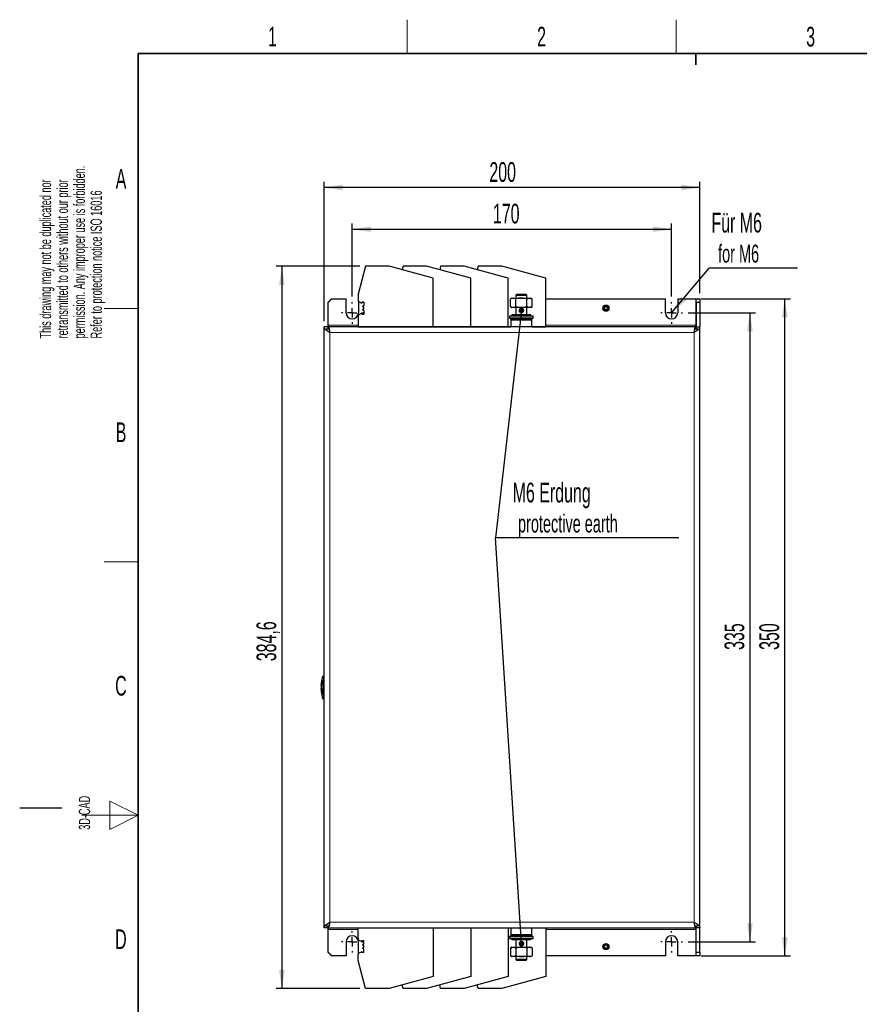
# Model space of a CAD drawing. Header units: millimetres. Extents: x 5 to 418, y 2 to 292.
# Tile 2 of 11: x 5 to 154, y 114 to 288. Entities that reach past the tile are written whole.
import ezdxf

# ---------------------------------------------------------------- set-up
doc = ezdxf.new("R2010")
doc.units = ezdxf.units.MM
doc.layers.add('SLD-0', color=7, linetype='Continuous')
doc.styles.add('SLDTEXTSTYLE0', font='TXT', dxfattribs={"width": 0.605})
doc.dimstyles.new('SLDDIMSTYLE0', dxfattribs={"dimtxt": 3.5, "dimasz": 3.302, "dimexe": 0, "dimexo": 0.0625, "dimgap": 0.875, "dimtad": 1, "dimlfac": 3, "dimrnd": 1e-09, "dimzin": 12, "dimdsep": 46, "dimtxsty": 'SLDTEXTSTYLE0', "dimsah": 1, "dimcen": 0.09, "dimadec": 0, "dimazin": 3, "dimtfac": 1, "dimtofl": 0, "dimtmove": 0, "dimatfit": 3, "dimfxl": 1, "dimfrac": 2, "dimtolj": 1, "dimtzin": 12, "dimarcsym": 0})
doc.dimstyles.new('SLDDIMSTYLE1', dxfattribs={"dimtxt": 3.5, "dimasz": 3.302, "dimexe": 0, "dimexo": 0.0625, "dimgap": 0.875, "dimtad": 1, "dimdec": 1, "dimlfac": 3, "dimrnd": 1e-09, "dimzin": 12, "dimdsep": 46, "dimtxsty": 'SLDTEXTSTYLE0', "dimsah": 1, "dimcen": 0.09, "dimadec": 0, "dimazin": 3, "dimtfac": 1, "dimtdec": 1, "dimtofl": 0, "dimtmove": 0, "dimatfit": 3, "dimfxl": 1, "dimfrac": 2, "dimtolj": 1, "dimtzin": 12, "dimarcsym": 0})
doc.dimstyles.new('SLDDIMSTYLE2', dxfattribs={"dimtxt": 0.18, "dimasz": 1.016, "dimexe": 0, "dimexo": 0.0625, "dimgap": 0, "dimtad": 0, "dimtih": 1, "dimtoh": 1, "dimdec": 0, "dimrnd": 1e-09, "dimzin": 0, "dimdsep": 46, "dimtxsty": 'Standard', "dimblk1": 'DOT', "dimblk2": 'DOT', "dimsah": 1, "dimcen": 0.09, "dimadec": 0, "dimazin": 0, "dimtfac": 1.016, "dimtdec": 0, "dimtofl": 0, "dimtmove": 0, "dimatfit": 3, "dimldrblk": 'DOT', "dimfxl": 1, "dimfrac": 2, "dimtolj": 1, "dimtzin": 0, "dimarcsym": 0})
doc.dimstyles.new('SLDDIMSTYLE3', dxfattribs={"dimtxt": 0.18, "dimasz": 3.302, "dimexe": 0, "dimexo": 0.0625, "dimgap": 0, "dimtad": 0, "dimtih": 1, "dimtoh": 1, "dimdec": 0, "dimrnd": 1e-09, "dimzin": 0, "dimdsep": 46, "dimtxsty": 'Standard', "dimsah": 1, "dimcen": 0.09, "dimadec": 0, "dimazin": 0, "dimtfac": 3.302, "dimtdec": 0, "dimtofl": 0, "dimtmove": 0, "dimatfit": 3, "dimfxl": 1, "dimfrac": 2, "dimtolj": 1, "dimtzin": 0, "dimarcsym": 0})

# ---------------------------------------------------------------- blocks, each defined once
blk = doc.blocks.new('_D')
at = {"layer": 'SLD-0', "color": 7}
for p, q in [((64.02, 239.37), (64.02, 252.31)), ((120.68, 239.37), (120.68, 252.31)), ((64.02, 251.31), (120.68, 251.31))]:
    blk.add_line(p, q, dxfattribs=at)
for points in [[(64.02, 251.31), (67.32, 250.8), (67.32, 251.81)], [(120.68, 251.31), (117.38, 251.81), (117.38, 250.8)]]:
    blk.add_solid(points, dxfattribs=at)
at = {"layer": 'SLD-0', "color": 7, "insert": (88.97, 255.82), "char_height": 3.5, "attachment_point": 1, "style": 'SLDTEXTSTYLE0'}
blk.add_mtext('170', dxfattribs=at)
blk = doc.blocks.new('_D_1')
at = {"layer": 'SLD-0', "color": 7}
for p, q in [((59.02, 234.95), (59.02, 259.7)), ((125.68, 239.95), (125.68, 259.7)), ((125.68, 258.7), (59.02, 258.7))]:
    blk.add_line(p, q, dxfattribs=at)
for points in [[(59.02, 258.7), (62.32, 258.19), (62.32, 259.21)], [(125.68, 258.7), (122.38, 259.21), (122.38, 258.19)]]:
    blk.add_solid(points, dxfattribs=at)
at = {"layer": 'SLD-0', "color": 7, "insert": (88.34, 263.21), "char_height": 3.5, "attachment_point": 1, "style": 'SLDTEXTSTYLE0'}
blk.add_mtext('200', dxfattribs=at)
blk = doc.blocks.new('_D_2')
at = {"layer": 'SLD-0', "color": 7}
for p, q in [((65.36, 244.72), (50.53, 244.72)), ((51.53, 244.72), (51.53, 116.52)), ((65.36, 116.52), (50.53, 116.52))]:
    blk.add_line(p, q, dxfattribs=at)
for points in [[(51.53, 244.72), (51.02, 241.42), (52.04, 241.42)], [(51.53, 116.52), (52.04, 119.82), (51.02, 119.82)]]:
    blk.add_solid(points, dxfattribs=at)
at = {"layer": 'SLD-0', "color": 7, "insert": (47.02, 174.6), "char_height": 3.5, "attachment_point": 1, "rotation": 90, "style": 'SLDTEXTSTYLE0'}
blk.add_mtext('384,6', dxfattribs=at)
blk = doc.blocks.new('_D_3')
at = {"layer": 'SLD-0', "color": 7}
for p, q in [((123.6, 236.45), (135.58, 236.45)), ((134.58, 236.45), (134.58, 124.78)), ((123.6, 124.78), (135.58, 124.78))]:
    blk.add_line(p, q, dxfattribs=at)
for points in [[(134.58, 236.45), (134.07, 233.15), (135.09, 233.15)], [(134.58, 124.78), (135.09, 128.09), (134.07, 128.09)]]:
    blk.add_solid(points, dxfattribs=at)
at = {"layer": 'SLD-0', "color": 7, "insert": (130.07, 176.61), "char_height": 3.5, "attachment_point": 1, "rotation": 90, "style": 'SLDTEXTSTYLE0'}
blk.add_mtext('335', dxfattribs=at)
blk = doc.blocks.new('_D_4')
at = {"layer": 'SLD-0', "color": 7}
for p, q in [((125.95, 238.95), (141.76, 238.95)), ((140.76, 122.28), (140.76, 238.95)), ((125.95, 122.28), (141.76, 122.28))]:
    blk.add_line(p, q, dxfattribs=at)
for points in [[(140.76, 238.95), (140.25, 235.65), (141.27, 235.65)], [(140.76, 122.28), (141.27, 125.59), (140.25, 125.59)]]:
    blk.add_solid(points, dxfattribs=at)
at = {"layer": 'SLD-0', "color": 7, "insert": (136.25, 176.61), "char_height": 3.5, "attachment_point": 1, "rotation": 90, "style": 'SLDTEXTSTYLE0'}
blk.add_mtext('350', dxfattribs=at)
blk = doc.blocks.new('SW_NOTE_0')
at = {"layer": 'SLD-0', "color": 0}
blk.add_line((32.57, 0), (0, 0), dxfattribs=at)
blk.add_line((32.57, 0), (0, 0), dxfattribs=at)
at = {"layer": 'SLD-0', "color": 0, "attachment_point": 1, "style": 'SLDTEXTSTYLE0'}
for s, insert, char_height in [('M6 Erdung', (3.06, 9.81), 3.5), ('protective earth', (4.01, 4.15), 3.175)]:
    blk.add_mtext(s, dxfattribs=dict(at, insert=insert, char_height=char_height))
blk = doc.blocks.new('_Dot')
at = {"color": 0, "linetype": 'ByBlock', "lineweight": -2}
blk.add_line((-0.5, 0), (-1, 0), dxfattribs=at)
at = {"color": 0, "linetype": 'ByBlock', "const_width": 0.5}
blk.add_lwpolyline([(-0.25, 0, 1), (0.25, 0, 1)], format="xyb", close=True, dxfattribs=at)
blk = doc.blocks.new('SW_NOTE_0_1')
at = {"layer": 'SLD-0', "color": 0}
blk.add_line((15.64, 0), (0, 0), dxfattribs=at)
at = {"layer": 'SLD-0', "color": 0, "attachment_point": 1, "style": 'SLDTEXTSTYLE0'}
for s, insert, char_height in [('Für M6', (0.39, 9.83), 3.5), ('for M6', (1.58, 4.17), 3.175)]:
    blk.add_mtext(s, dxfattribs=dict(at, insert=insert, char_height=char_height))
blk = doc.blocks.new('SW_CENTERMARKSYMBOL_0')
at = {"layer": 'SLD-0', "color": 0}
for p, q in [((0, 1.67), (0, 1.92)), ((-1.67, 0), (-1.92, 0)), ((0, 0), (-0.83, 0)), ((0, 0), (0, 0.83)), ((0, 0), (0, -0.83)), ((0, 0), (0.83, 0)), ((1.67, 0), (1.92, 0)), ((0, -1.67), (0, -1.92))]:
    blk.add_line(p, q, dxfattribs=at)
blk = doc.blocks.new('SW_CENTERMARKSYMBOL_1')
at = {"layer": 'SLD-0', "color": 0}
for p, q in [((0, 1.67), (0, 1.92)), ((-1.67, 0), (-1.92, 0)), ((0, 0), (-0.83, 0)), ((0, 0), (0, 0.83)), ((0, 0), (0, -0.83)), ((0, 0), (0.83, 0)), ((1.67, 0), (1.92, 0)), ((0, -1.67), (0, -1.92))]:
    blk.add_line(p, q, dxfattribs=at)
blk = doc.blocks.new('SW_CENTERMARKSYMBOL_2')
at = {"layer": 'SLD-0', "color": 0}
for p, q in [((0, 1.67), (0, 1.92)), ((-1.67, 0), (-1.92, 0)), ((0, 0), (-0.83, 0)), ((0, 0), (0, 0.83)), ((0, 0), (0, -0.83)), ((0, 0), (0.83, 0)), ((1.67, 0), (1.92, 0)), ((0, -1.67), (0, -1.92))]:
    blk.add_line(p, q, dxfattribs=at)
blk = doc.blocks.new('SW_CENTERMARKSYMBOL_3')
at = {"layer": 'SLD-0', "color": 0}
for p, q in [((0, 1.67), (0, 1.92)), ((-1.67, 0), (-1.92, 0)), ((0, 0), (-0.83, 0)), ((0, 0), (0, 0.83)), ((0, 0), (0, -0.83)), ((0, 0), (0.83, 0)), ((1.67, 0), (1.92, 0)), ((0, -1.67), (0, -1.92))]:
    blk.add_line(p, q, dxfattribs=at)

msp = doc.modelspace()

# ---------------------------------------------------------------- linework, layer by layer
at = {"color": 7, "linetype": 'Continuous', "lineweight": 25}
for p, q in [((66.357, 244.7177), (65.0342, 239.781)), ((70.5466, 244.7177), (66.357, 244.7177)), ((78.3675, 242.6221), (70.5466, 244.7177)), ((73.0236, 244.7177), (72.8577, 244.0984)), ((77.2133, 244.7177), (73.0236, 244.7177)), ((85.0342, 242.6221), (77.2133, 244.7177)), ((79.6903, 244.7177), (79.5244, 244.0984)), ((83.8799, 244.7177), (79.6903, 244.7177)), ((91.7009, 242.6221), (83.8799, 244.7177)), ((86.357, 244.7177), (86.191, 244.0984)), ((90.5466, 244.7177), (86.357, 244.7177)), ((98.3675, 242.6221), (90.5466, 244.7177)), ((78.3675, 233.951), (78.3675, 242.6221)), ((85.0342, 233.951), (85.0342, 242.6221)), ((91.7009, 233.951), (91.7009, 242.6221)), ((98.3675, 233.951), (98.3675, 242.6221)), ((65.0342, 239.781), (65.0342, 238.6885)), ((93.2215, 239.7843), (93.017, 239.5798)), ((93.017, 239.5798), (93.017, 239.0777)), ((93.017, 239.5798), (95.017, 239.5798)), ((93.2215, 239.7843), (94.8125, 239.7843)), ((95.017, 239.5798), (94.8125, 239.7843)), ((95.017, 239.0777), (95.017, 239.5798)), ((60.3503, 238.951), (59.6836, 238.2843)), ((59.6836, 238.2843), (59.6836, 233.6177)), ((60.417, 238.951), (59.7503, 238.2843)), ((59.7503, 234.2843), (59.7503, 238.2843)), ((60.3503, 238.951), (60.417, 238.951)), ((60.417, 238.951), (62.9336, 238.951)), ((62.9336, 236.451), (62.9336, 238.951)), ((65.1003, 238.4893), (65.1003, 236.451)), ((65.6564, 238.1975), (65.2334, 238.3833)), ((66.0925, 238.3385), (65.7359, 238.3385)), ((65.7359, 238.3385), (65.7359, 238.2493)), ((66.0925, 238.3385), (66.0925, 237.6843)), ((92.3503, 239.0777), (92.0925, 238.9288)), ((92.0925, 237.5599), (92.0925, 238.9288)), ((92.3503, 239.0777), (92.5736, 239.0777)), ((93.0547, 238.9288), (92.5736, 239.0777)), ((92.5736, 239.0777), (94.017, 239.0777)), ((93.0547, 237.5599), (93.0547, 238.9288)), ((94.017, 239.0777), (95.4603, 239.0777)), ((94.9792, 238.9288), (95.4603, 239.0777)), ((94.9792, 237.5599), (94.9792, 238.9288)), ((95.4603, 239.0777), (95.6836, 239.0777)), ((95.9415, 238.9288), (95.6836, 239.0777)), ((95.9415, 237.5599), (95.9415, 238.9288)), ((98.3675, 238.951), (119.6003, 238.951)), ((119.6003, 236.451), (119.6003, 238.951)), ((121.767, 238.951), (121.767, 236.451)), ((121.767, 238.951), (124.9503, 238.951)), ((124.9503, 238.951), (124.9503, 234.2843)), ((125.017, 238.2843), (124.9503, 238.351)), ((125.017, 238.951), (125.6836, 238.951)), ((125.017, 238.2843), (125.017, 238.951)), ((125.6836, 238.2843), (125.017, 238.2843)), ((125.017, 238.2843), (125.017, 233.951)), ((125.6836, 238.951), (125.6836, 238.2843)), ((125.6836, 238.2843), (125.6836, 233.951)), ((65.2334, 236.1853), (65.6564, 236.3712)), ((65.7359, 236.3193), (65.7359, 236.2302)), ((65.7359, 236.2302), (66.0925, 236.2302)), ((65.9425, 237.6843), (66.0925, 237.6843)), ((66.0925, 237.4843), (65.9425, 237.4843)), ((65.9425, 237.0843), (66.0925, 237.0843)), ((66.0925, 236.8843), (65.9425, 236.8843)), ((66.0925, 237.0843), (66.0925, 237.4843)), ((66.0925, 236.8843), (66.0925, 236.2302)), ((92.0925, 237.5599), (92.3503, 237.411)), ((92.0925, 237.5599), (92.5736, 237.411)), ((92.5736, 237.411), (92.3503, 237.411)), ((92.3503, 236.0777), (92.3503, 235.8443)), ((95.6836, 236.0777), (92.3503, 236.0777)), ((94.017, 237.411), (92.5736, 237.411)), ((93.017, 237.411), (93.017, 236.0777)), ((95.4603, 237.411), (94.017, 237.411)), ((95.017, 236.0777), (95.017, 237.411)), ((95.9415, 237.5599), (95.4603, 237.411)), ((95.6836, 237.411), (95.4603, 237.411)), ((95.6836, 237.411), (95.9415, 237.5599)), ((95.6836, 235.8443), (95.6836, 236.0777)), ((59.7503, 234.2843), (59.7503, 233.951)), ((65.0342, 235.8802), (65.0342, 233.951)), ((91.9336, 235.8443), (91.9336, 235.5777)), ((94.017, 235.8443), (91.9336, 235.8443)), ((91.9336, 235.5777), (92.2003, 235.311)), ((91.9336, 235.5777), (94.017, 235.5777)), ((92.1753, 235.1443), (92.1753, 233.951)), ((94.017, 235.311), (92.2003, 235.311)), ((96.1003, 235.8443), (94.017, 235.8443)), ((94.017, 235.5777), (96.1003, 235.5777)), ((95.8336, 235.311), (94.017, 235.311)), ((95.8336, 235.311), (96.1003, 235.5777)), ((95.8586, 233.951), (95.8586, 235.1443)), ((96.1003, 235.5777), (96.1003, 235.8443)), ((124.9503, 233.951), (124.9503, 234.2843)), ((59.017, 127.2843), (59.017, 233.951)), ((59.6836, 233.951), (59.017, 233.951)), ((59.3503, 233.6177), (59.8836, 233.6177)), ((59.3503, 233.451), (59.3503, 233.6177)), ((59.7503, 233.6096), (59.6836, 233.951)), ((124.9503, 233.951), (59.7503, 233.951)), ((59.7503, 233.6096), (59.7503, 233.951)), ((65.0342, 233.951), (78.3675, 233.951)), ((78.3675, 233.951), (85.0342, 233.951)), ((85.0342, 233.951), (91.7009, 233.951)), ((91.7009, 233.951), (92.1753, 233.951)), ((95.8586, 233.951), (98.3675, 233.951)), ((124.817, 233.6177), (125.3503, 233.6177)), ((125.017, 233.951), (124.9503, 233.6096)), ((124.9503, 233.6096), (124.9503, 233.951)), ((125.017, 233.951), (125.017, 233.6177)), ((125.017, 233.951), (125.6836, 233.951)), ((125.3503, 233.451), (125.3503, 233.6177)), ((125.6836, 127.2843), (125.6836, 233.951)), ((58.6589, 171.7703), (58.6178, 171.2431)), ((59.017, 171.951), (58.913, 171.951)), ((58.532, 169.3076), (58.5147, 169.7326)), ((58.5169, 170.2575), (58.5349, 170.6419)), ((58.5185, 169.7326), (58.5297, 169.7326)), ((58.5317, 170.2575), (58.5206, 170.2575)), ((58.5297, 169.7326), (58.5544, 169.32)), ((58.5561, 170.6318), (58.5317, 170.2575)), ((58.5432, 170.6419), (58.593, 171.244)), ((58.5885, 171.2598), (58.5509, 170.6411)), ((58.5565, 169.7326), (58.5693, 169.3076)), ((58.5824, 169.7326), (58.5565, 169.7326)), ((58.5713, 170.6372), (58.5583, 170.2652)), ((58.5583, 170.2652), (58.5838, 170.2652)), ((58.576, 169.3076), (58.5632, 169.7326)), ((58.565, 170.2652), (58.5779, 170.6372)), ((58.5939, 170.6372), (58.5713, 170.6372)), ((58.6207, 171.244), (58.596, 171.244)), ((58.6353, 169.8949), (58.6245, 170.1298)), ((58.6245, 170.1298), (58.6311, 170.1298)), ((58.6311, 170.1298), (58.642, 169.8949)), ((58.6352, 171.244), (58.6419, 171.244)), ((58.6353, 169.8949), (58.642, 169.8949)), ((58.6408, 170.6352), (58.6475, 170.6352)), ((58.5874, 168.7063), (58.5393, 169.3076)), ((58.5393, 169.3076), (58.546, 169.3076)), ((58.5482, 169.3084), (58.5832, 168.6905)), ((58.5693, 169.3076), (58.5924, 169.3076)), ((58.5913, 168.7063), (58.6194, 168.7063)), ((58.614, 168.7073), (58.6589, 168.1317)), ((58.6369, 168.7063), (58.6436, 168.7063)), ((58.6466, 169.0568), (58.6533, 169.0568)), ((59.017, 167.951), (58.913, 167.951)), ((59.3503, 127.6177), (59.3503, 127.7843)), ((59.3503, 127.6177), (59.8836, 127.6177)), ((59.7503, 127.6177), (59.7503, 127.2843)), ((124.817, 127.6177), (125.3503, 127.6177)), ((124.9503, 127.6177), (124.9503, 127.2843)), ((125.017, 127.6177), (125.017, 127.2843)), ((125.3503, 127.6177), (125.3503, 127.7843)), ((59.6836, 127.2843), (59.017, 127.2843)), ((59.6836, 127.2843), (59.6836, 122.951)), ((59.7503, 127.2843), (124.9503, 127.2843)), ((59.7503, 127.2843), (59.7503, 126.951)), ((59.7503, 122.951), (59.7503, 126.951)), ((65.0342, 125.3552), (65.0342, 127.2843)), ((65.0342, 127.2843), (78.3675, 127.2843)), ((78.3675, 127.2843), (85.0342, 127.2843)), ((78.3675, 127.2843), (78.3675, 118.6133)), ((85.0342, 127.2843), (85.0342, 118.6133)), ((85.0342, 127.2843), (91.7009, 127.2843)), ((91.7009, 127.2843), (91.7009, 118.6133)), ((91.7009, 127.2843), (92.1753, 127.2843)), ((92.2003, 125.9243), (91.9336, 125.6577)), ((92.1753, 127.2843), (92.1753, 126.091)), ((92.2003, 125.9243), (94.017, 125.9243)), ((94.017, 125.9243), (95.8336, 125.9243)), ((96.1003, 125.6577), (95.8336, 125.9243)), ((95.8586, 126.091), (95.8586, 127.2843)), ((95.8586, 127.2843), (98.3675, 127.2843)), ((98.3675, 127.2843), (98.3675, 118.6133)), ((124.9503, 126.951), (124.9503, 127.2843)), ((124.9503, 126.951), (124.9503, 122.2843)), ((125.6836, 127.2843), (125.017, 127.2843)), ((125.017, 122.951), (125.017, 127.2843)), ((125.6836, 122.951), (125.6836, 127.2843)), ((62.9336, 124.7843), (62.9336, 122.2843)), ((65.1003, 122.7461), (65.1003, 124.7843)), ((65.6564, 124.8641), (65.2334, 125.05)), ((65.7359, 125.0052), (66.0925, 125.0052)), ((65.7359, 125.0052), (65.7359, 124.916)), ((66.0925, 124.351), (65.9425, 124.351)), ((66.0925, 124.151), (65.9425, 124.151)), ((66.0925, 124.351), (66.0925, 125.0052)), ((66.0925, 123.751), (66.0925, 124.151)), ((91.9336, 125.6577), (91.9336, 125.391)), ((94.017, 125.6577), (91.9336, 125.6577)), ((91.9336, 125.391), (94.017, 125.391)), ((92.3503, 125.391), (92.3503, 125.1577)), ((95.6836, 125.1577), (92.3503, 125.1577)), ((93.017, 125.1577), (93.017, 123.8243)), ((96.1003, 125.6577), (94.017, 125.6577)), ((94.017, 125.391), (96.1003, 125.391)), ((95.017, 123.8243), (95.017, 125.1577)), ((95.6836, 125.1577), (95.6836, 125.391)), ((96.1003, 125.391), (96.1003, 125.6577)), ((119.6003, 124.7843), (119.6003, 122.2843)), ((121.767, 122.2843), (121.767, 124.7843)), ((59.6836, 122.951), (60.3503, 122.2843)), ((59.7503, 122.951), (60.417, 122.2843)), ((65.0342, 121.4543), (65.0342, 122.5468)), ((65.2334, 122.852), (65.6564, 123.0379)), ((65.7359, 122.986), (65.7359, 122.8968)), ((66.0925, 122.8968), (65.7359, 122.8968)), ((65.9425, 123.751), (66.0925, 123.751)), ((65.9425, 123.551), (66.0925, 123.551)), ((66.0925, 122.8968), (66.0925, 123.551)), ((92.3503, 123.8243), (92.0925, 123.6755)), ((92.0925, 123.6755), (92.5736, 123.8243)), ((92.0925, 123.6755), (92.0925, 122.3065)), ((92.3503, 123.8243), (92.5736, 123.8243)), ((92.5736, 123.8243), (94.017, 123.8243)), ((93.0547, 123.6755), (93.0547, 122.3065)), ((94.017, 123.8243), (95.4603, 123.8243)), ((94.9792, 123.6755), (94.9792, 122.3065)), ((95.9415, 123.6755), (95.4603, 123.8243)), ((95.4603, 123.8243), (95.6836, 123.8243)), ((95.9415, 123.6755), (95.6836, 123.8243)), ((95.9415, 123.6755), (95.9415, 122.3065)), ((124.9503, 122.8843), (125.017, 122.951)), ((125.017, 122.951), (125.6836, 122.951)), ((125.017, 122.2843), (125.017, 122.951)), ((125.6836, 122.951), (125.6836, 122.2843)), ((60.3503, 122.2843), (60.417, 122.2843)), ((62.9336, 122.2843), (60.417, 122.2843)), ((66.357, 116.5177), (65.0342, 121.4543)), ((92.0925, 122.3065), (92.3503, 122.1577)), ((92.5736, 122.1577), (92.3503, 122.1577)), ((93.0547, 122.3065), (92.5736, 122.1577)), ((94.017, 122.1577), (92.5736, 122.1577)), ((93.017, 122.1577), (93.017, 121.6555)), ((93.017, 121.6555), (93.2215, 121.451)), ((95.017, 121.6555), (93.017, 121.6555)), ((94.8125, 121.451), (93.2215, 121.451)), ((95.4603, 122.1577), (94.017, 122.1577)), ((94.8125, 121.451), (95.017, 121.6555)), ((94.9792, 122.3065), (95.4603, 122.1577)), ((95.017, 121.6555), (95.017, 122.1577)), ((95.6836, 122.1577), (95.4603, 122.1577)), ((95.6836, 122.1577), (95.9415, 122.3065)), ((119.6003, 122.2843), (98.3675, 122.2843)), ((124.9503, 122.2843), (121.767, 122.2843)), ((125.6836, 122.2843), (125.017, 122.2843)), ((78.3675, 118.6133), (70.5466, 116.5177)), ((73.0236, 116.5177), (72.8577, 117.1369)), ((85.0342, 118.6133), (77.2133, 116.5177)), ((79.6903, 116.5177), (79.5244, 117.1369)), ((91.7009, 118.6133), (83.8799, 116.5177)), ((86.357, 116.5177), (86.191, 117.1369)), ((98.3675, 118.6133), (90.5466, 116.5177)), ((70.5466, 116.5177), (66.357, 116.5177)), ((77.2133, 116.5177), (73.0236, 116.5177)), ((83.8799, 116.5177), (79.6903, 116.5177)), ((90.5466, 116.5177), (86.357, 116.5177))]:
    msp.add_line(p, q, dxfattribs=at)
at = {"color": 7, "linetype": 'Continuous', "lineweight": 18}
for p, q in [((65.0342, 234.2843), (59.7503, 234.2843)), ((95.8586, 235.1443), (92.1753, 235.1443)), ((124.9503, 234.2843), (98.3675, 234.2843)), ((124.6836, 232.951), (60.017, 232.951)), ((60.017, 128.2843), (60.017, 232.951)), ((124.6836, 128.2843), (124.6836, 232.951)), ((58.6797, 171.7217), (58.656, 171.7488)), ((58.913, 171.6177), (58.6797, 171.6204)), ((59.017, 171.6177), (58.913, 171.6177)), ((58.913, 168.2843), (58.6797, 168.2816)), ((59.017, 168.2843), (58.913, 168.2843)), ((124.6836, 128.2843), (60.017, 128.2843)), ((59.7503, 126.951), (65.0342, 126.951)), ((92.1753, 126.091), (95.8586, 126.091)), ((98.3675, 126.951), (124.9503, 126.951))]:
    msp.add_line(p, q, dxfattribs=at)
at = {"color": 7, "linetype": 'Continuous', "lineweight": 25}
for centre, radius in [((109.017, 237.2843), 0.55), ((109.017, 237.2843), 0.4917), ((109.017, 237.2843), 0.4649), ((109.017, 237.2843), 0.2917), ((109.017, 123.951), 0.55), ((109.017, 123.951), 0.4917), ((109.017, 123.951), 0.4649), ((109.017, 123.951), 0.2917)]:
    msp.add_circle(centre, radius, dxfattribs=at)
for centre, radius, start, end in [((65.3675, 238.6885), 0.3333, 180.000086, 246.276671), ((65.6792, 238.2493), 0.0567, 246.277176, 359.999494), ((64.017, 236.451), 1.0833, 180, 0), ((65.3675, 235.8802), 0.3333, 113.723329, 179.999914), ((65.6792, 236.3193), 0.0567, 0.000506, 113.722824), ((65.9425, 237.5843), 0.1, 90.000286, 270), ((65.9425, 236.9843), 0.1, 90, 270), ((120.6836, 236.451), 1.0833, 180, 0), ((92.342, 235.1443), 0.1667, 90, 180), ((95.692, 235.1443), 0.1667, 0, 90), ((58.8872, 171.7177), 0.2333, 90, 172.37337), ((58.8872, 168.1843), 0.2333, 187.642567, 270), ((64.017, 124.7843), 1.0833, 0, 180), ((92.342, 126.091), 0.1667, 180, 270), ((95.692, 126.091), 0.1667, 270, 0), ((120.6836, 124.7843), 1.0833, 0, 180), ((65.3675, 125.3552), 0.3333, 180.000086, 246.276671), ((65.6792, 124.916), 0.0567, 246.277176, 359.999494), ((65.9425, 124.251), 0.1, 90, 270), ((65.3675, 122.5468), 0.3333, 113.723329, 179.999914), ((65.6792, 122.986), 0.0567, 0.000506, 113.722824), ((65.9425, 123.651), 0.1, 90, 269.999714)]:
    msp.add_arc(centre, radius, start, end, dxfattribs=at)
at = {"color": 7, "linetype": 'Continuous', "lineweight": 18}
for centre, start, end in [((58.913, 171.7177), 90.002062, 179.010294), ((58.913, 168.1843), 180.9897, 269.997938)]:
    msp.add_arc(centre, 0.2333, start, end, dxfattribs=at)
at = {"color": 7, "linetype": 'Continuous', "lineweight": 25}
for points, knots in [([(92.5736, 239.0777), (92.5622, 239.0775), (92.3997, 239.0754), (92.2405, 238.9994), (92.0925, 238.9288)], [0, 0, 0, 0, 0.07020058, 1, 1, 1, 1]), ([(94.017, 239.0777), (93.9374, 239.0758), (93.6117, 239.0684), (93.2945, 238.9889), (93.0547, 238.9288)], [0, 0, 0, 0, 0.24436583, 1, 1, 1, 1]), ([(94.9792, 238.9288), (94.9081, 238.9487), (94.5947, 239.0363), (94.2688, 239.0596), (94.017, 239.0777)], [0, 0, 0, 0, 0.226902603, 1, 1, 1, 1]), ([(95.4603, 239.0777), (95.4717, 239.0775), (95.6342, 239.0754), (95.7934, 238.9994), (95.9415, 238.9288)], [0, 0, 0, 0, 0.07020058, 1, 1, 1, 1]), ([(92.5736, 237.411), (92.585, 237.4112), (92.7475, 237.4133), (92.9067, 237.4892), (93.0547, 237.5599)], [0, 0, 0, 0, 0.070200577, 1, 1, 1, 1]), ([(93.0547, 237.5599), (93.2945, 237.4998), (93.6117, 237.4203), (93.9374, 237.4128), (94.017, 237.411)], [0, 0, 0, 0, 0.75563417, 1, 1, 1, 1]), ([(94.017, 237.411), (94.2688, 237.429), (94.5947, 237.4524), (94.9081, 237.54), (94.9792, 237.5599)], [0, 0, 0, 0, 0.7730974, 1, 1, 1, 1]), ([(95.4603, 237.411), (95.4489, 237.4112), (95.2865, 237.4133), (95.1272, 237.4892), (94.9792, 237.5599)], [0, 0, 0, 0, 0.07020058, 1, 1, 1, 1]), ([(59.7503, 233.951), (59.7694, 233.9399), (59.8079, 233.9176), (59.8657, 233.7426), (59.9238, 233.4834), (59.9743, 233.2022), (60.0053, 233.0198), (60.017, 232.951)], [0, 0, 0, 0, 0.214881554, 0.432657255, 0.650433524, 0.868209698, 1, 1, 1, 1]), ([(124.6836, 232.951), (124.7029, 233.0647), (124.7416, 233.2924), (124.7996, 233.5951), (124.8577, 233.8218), (124.908, 233.9359), (124.9388, 233.9469), (124.9503, 233.951)], [0, 0, 0, 0, 0.21709807, 0.43487853, 0.65265914, 0.87043966, 1, 1, 1, 1]), ([(58.5276, 170.2571), (58.519, 170.1631), (58.5028, 169.9884), (58.5175, 169.8137), (58.5242, 169.7329)], [0, 0, 0, 0, 0.53788299, 1, 1, 1, 1]), ([(58.5924, 169.3076), (58.5934, 169.3099), (58.5953, 169.3146), (58.597, 169.3513), (58.5977, 169.4052), (58.5974, 169.4725), (58.596, 169.545), (58.5937, 169.6148), (58.5907, 169.6739), (58.5872, 169.7156), (58.5843, 169.7313), (58.5828, 169.7324), (58.5824, 169.7326)], [0, 0, 0, 0, 0.10735873, 0.21472097, 0.32200304, 0.42922335, 0.53643727, 0.64369731, 0.75104592, 0.85850264, 0.96605129, 1, 1, 1, 1]), ([(58.5838, 170.2652), (58.5848, 170.2672), (58.5869, 170.2714), (58.5902, 170.3035), (58.5932, 170.3508), (58.5957, 170.4099), (58.5973, 170.4735), (58.5981, 170.5345), (58.598, 170.5862), (58.5969, 170.6224), (58.5953, 170.6361), (58.5942, 170.6369), (58.5939, 170.6372)], [0, 0, 0, 0, 0.10757797, 0.21515507, 0.32274136, 0.43026461, 0.53768061, 0.64498658, 0.75221303, 0.85941075, 0.96664052, 1, 1, 1, 1]), ([(58.6245, 170.1298), (58.6275, 170.1861), (58.6337, 170.2987), (58.6386, 170.4827), (58.6402, 170.5952), (58.6408, 170.6352)], [0, 0, 0, 0, 0.3919653, 0.78394467, 1, 1, 1, 1]), ([(58.6475, 170.6352), (58.6463, 170.5622), (58.644, 170.4164), (58.6378, 170.2433), (58.6329, 170.1596), (58.6311, 170.1298)], [0, 0, 0, 0, 0.39159972, 0.78319229, 1, 1, 1, 1]), ([(58.6408, 170.6352), (58.6416, 170.7036), (58.6433, 170.8404), (58.6431, 171.0228), (58.6418, 171.1606), (58.6394, 171.2336), (58.6364, 171.2411), (58.6352, 171.244)], [0, 0, 0, 0, 0.21458998, 0.42917873, 0.64379751, 0.85844062, 1, 1, 1, 1]), ([(58.6466, 169.0568), (58.6467, 169.1506), (58.647, 169.338), (58.6436, 169.6383), (58.638, 169.8113), (58.6353, 169.8949)], [0, 0, 0, 0, 0.34078213, 0.68156868, 1, 1, 1, 1]), ([(58.6419, 171.244), (58.6436, 171.2373), (58.647, 171.2239), (58.649, 171.119), (58.65, 170.9645), (58.6496, 170.7933), (58.6481, 170.6801), (58.6475, 170.6352)], [0, 0, 0, 0, 0.21462852, 0.42925656, 0.64389477, 0.8585349, 1, 1, 1, 1]), ([(58.642, 169.8949), (58.6449, 169.8051), (58.6506, 169.6254), (58.6537, 169.3247), (58.6534, 169.1441), (58.6533, 169.0568)], [0, 0, 0, 0, 0.34081719, 0.68164173, 1, 1, 1, 1]), ([(58.6369, 168.7063), (58.6387, 168.7125), (58.6422, 168.7249), (58.6449, 168.8223), (58.6464, 168.9414), (58.6465, 169.0278), (58.6466, 169.0568)], [0, 0, 0, 0, 0.28512532, 0.57025159, 0.85535534, 1, 1, 1, 1]), ([(58.6533, 169.0568), (58.6531, 169.0005), (58.6527, 168.8877), (58.6504, 168.7689), (58.6474, 168.7128), (58.6445, 168.7079), (58.6436, 168.7063)], [0, 0, 0, 0, 0.28505196, 0.57010204, 0.85519148, 1, 1, 1, 1]), ([(59.017, 127.2843), (59.0326, 127.3693), (59.0638, 127.5392), (59.3038, 127.794), (59.6367, 128.0426), (59.8936, 128.2059), (60.017, 128.2843)], [0, 0, 0, 0, 0.25472594, 0.50961788, 0.76451087, 1, 1, 1, 1]), ([(59.6836, 127.2843), (59.6861, 127.3608), (59.6897, 127.4719), (59.7228, 127.583), (59.7331, 127.6177)], [0, 0, 0, 0, 0.68788722, 1, 1, 1, 1]), ([(124.6836, 128.2843), (124.8172, 128.1994), (125.0843, 128.0295), (125.419, 127.7746), (125.6424, 127.5261), (125.6703, 127.3628), (125.6836, 127.2843)], [0, 0, 0, 0, 0.25472956, 0.50962151, 0.7645145, 1, 1, 1, 1]), ([(124.9704, 127.6177), (124.9735, 127.6084), (125.0022, 127.5206), (125.0142, 127.4093), (125.0164, 127.3076), (125.017, 127.2843)], [0, 0, 0, 0, 0.08325408, 0.7906076, 1, 1, 1, 1]), ([(92.5736, 123.8243), (92.585, 123.8242), (92.7475, 123.8221), (92.9067, 123.7461), (93.0547, 123.6755)], [0, 0, 0, 0, 0.07020058, 1, 1, 1, 1]), ([(94.017, 123.8243), (93.7651, 123.8063), (93.4393, 123.783), (93.1258, 123.6954), (93.0547, 123.6755)], [0, 0, 0, 0, 0.7730974, 1, 1, 1, 1]), ([(94.9792, 123.6755), (94.7395, 123.7355), (94.4222, 123.815), (94.0965, 123.8225), (94.017, 123.8243)], [0, 0, 0, 0, 0.75563417, 1, 1, 1, 1]), ([(95.4603, 123.8243), (95.4489, 123.8242), (95.2865, 123.8221), (95.1272, 123.7461), (94.9792, 123.6755)], [0, 0, 0, 0, 0.070200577, 1, 1, 1, 1]), ([(92.5736, 122.1577), (92.5622, 122.1578), (92.3997, 122.1599), (92.2405, 122.2359), (92.0925, 122.3065)], [0, 0, 0, 0, 0.07020058, 1, 1, 1, 1]), ([(93.0547, 122.3065), (93.1258, 122.2867), (93.4393, 122.199), (93.7651, 122.1757), (94.017, 122.1577)], [0, 0, 0, 0, 0.226902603, 1, 1, 1, 1]), ([(94.017, 122.1577), (94.0965, 122.1595), (94.4222, 122.167), (94.7395, 122.2465), (94.9792, 122.3065)], [0, 0, 0, 0, 0.24436583, 1, 1, 1, 1]), ([(95.4603, 122.1577), (95.4717, 122.1578), (95.6342, 122.1599), (95.7934, 122.2359), (95.9415, 122.3065)], [0, 0, 0, 0, 0.07020058, 1, 1, 1, 1])]:
    msp.add_open_spline(points, degree=3, knots=knots, dxfattribs=at)
for points in [[(60.017, 232.951), (59.8859, 233.0343), (59.6238, 233.201), (59.2933, 233.451), (59.0621, 233.701), (59.032, 233.8677), (59.017, 233.951)], [(125.6836, 233.951), (125.6686, 233.8677), (125.6385, 233.701), (125.4073, 233.451), (125.0767, 233.201), (124.8147, 233.0343), (124.6836, 232.951)], [(60.017, 128.2843), (59.9947, 128.1533), (59.9503, 127.8912), (59.8836, 127.5607), (59.817, 127.3294), (59.7725, 127.2994), (59.7503, 127.2843)], [(124.9503, 127.2843), (124.9281, 127.2994), (124.8836, 127.3294), (124.817, 127.5607), (124.7503, 127.8912), (124.7058, 128.1533), (124.6836, 128.2843)]]:
    msp.add_open_spline(points, degree=3, dxfattribs=at)
at = {"color": 7, "linetype": 'Continuous', "lineweight": 18}
for points, knots in [([(58.6797, 168.2816), (58.6761, 168.6605), (58.6688, 169.4185), (58.6692, 170.5315), (58.6763, 171.2655), (58.6797, 171.6204)], [0, 0, 0, 0, 0.3404988, 0.68104949, 1, 1, 1, 1]), ([(58.6797, 171.6204), (58.6798, 171.6278), (58.68, 171.6465), (58.6801, 171.6748), (58.6802, 171.7004), (58.68, 171.718), (58.6798, 171.7205), (58.6797, 171.7217)], [0, 0, 0, 0, 0.14065639, 0.35550279, 0.57103162, 0.78617076, 1, 1, 1, 1]), ([(58.913, 171.6177), (58.9094, 171.2633), (58.9021, 170.5305), (58.9017, 169.4194), (58.9092, 168.6627), (58.913, 168.2843)], [0, 0, 0, 0, 0.31897788, 0.65947634, 1, 1, 1, 1]), ([(58.913, 171.951), (58.9131, 171.9473), (58.9133, 171.94), (58.9134, 171.8825), (58.9134, 171.7979), (58.9133, 171.7042), (58.9131, 171.6423), (58.913, 171.6177)], [0, 0, 0, 0, 0.21467237, 0.42935203, 0.64402618, 0.85869555, 1, 1, 1, 1]), ([(58.656, 168.1533), (58.656, 168.1533), (58.6481, 168.1442), (58.6639, 168.1623), (58.6797, 168.1803)], [0, 0, 0, 0, 0.00013702, 1, 1, 1, 1]), ([(58.6797, 168.1803), (58.6798, 168.1809), (58.68, 168.1823), (58.6801, 168.1947), (58.6802, 168.2176), (58.68, 168.2477), (58.6798, 168.2703), (58.6797, 168.2816)], [0, 0, 0, 0, 0.14056682, 0.35532754, 0.57084354, 0.78604362, 1, 1, 1, 1]), ([(58.913, 168.2843), (58.9131, 168.2469), (58.9133, 168.1719), (58.9134, 168.072), (58.9134, 167.9967), (58.9133, 167.9567), (58.9131, 167.9526), (58.913, 167.951)], [0, 0, 0, 0, 0.21467278, 0.42935247, 0.64402667, 0.85869576, 1, 1, 1, 1])]:
    msp.add_open_spline(points, degree=3, knots=knots, dxfattribs=at)
at = {"layer": 'SLD-0', "lineweight": 18}
for p, q in [((73.75, 282.5), (73.75, 288.5)), ((121.5, 282.5), (121.5, 288.5)), ((20, 237.25), (26, 237.25)), ((20, 192.25), (26, 192.25)), ((26, 147.25), (21, 149.75)), ((21, 149.75), (21, 144.75)), ((16, 147.25), (26, 147.25)), ((21, 144.75), (26, 147.25))]:
    msp.add_line(p, q, dxfattribs=at)
at = {"layer": 'SLD-0', "lineweight": 35}
for p, q in [((408, 282.5), (26, 282.5)), ((26, 282.5), (26, 12))]:
    msp.add_line(p, q, dxfattribs=at)
at = {"layer": 'SLD-0'}
for p, q in [((125, 280.5), (125, 282.5)), ((125, 282.5), (125, 280.5)), ((12.5, 148.5), (5, 148.5))]:
    msp.add_line(p, q, dxfattribs=at)

# ---------------------------------------------------------------- block references
at = {"layer": 'SLD-0', "color": 7}
for name, p in [('SW_NOTE_0_1', (127.3511, 244.3875)), ('SW_CENTERMARKSYMBOL_0', (64.017, 236.451)), ('SW_CENTERMARKSYMBOL_1', (120.6836, 236.451)), ('SW_CENTERMARKSYMBOL_3', (64.017, 124.7843)), ('SW_CENTERMARKSYMBOL_2', (120.6836, 124.7843))]:
    msp.add_blockref(name, p, dxfattribs=at)
at = {"layer": 'SLD-0'}
msp.add_blockref('SW_NOTE_0', (89.416, 196.4883), dxfattribs=at)

# ---------------------------------------------------------------- texts
at = {"layer": 'SLD-0', "char_height": 3.5, "attachment_point": 2, "style": 'SLDTEXTSTYLE0'}
for s, insert in [('1', (49.8527, 287.243)), ('2', (97.6027, 287.243)), ('3', (145.3527, 287.243)), ('A', (22.9816, 262.0011)), ('B', (22.9816, 217.0011)), ('C', (22.9597, 172.0011)), ('D', (22.9597, 127.0011))]:
    msp.add_mtext(s, dxfattribs=dict(at, insert=insert))
at = {"layer": 'SLD-0', "char_height": 2, "attachment_point": 1, "rotation": 90, "style": 'SLDTEXTSTYLE0'}
for s, insert in [('permission. Any improper use is forbidden.', (14.5783, 231.9088)), ('retransmitted to others without our prior', (11.5783, 231.9088)), ('This drawing may not be duplicated nor', (8.5783, 231.9088)), ('Refer to protection notice ISO 16016', (17.5783, 231.9088)), ('3D-CAD', (15.4939, 144.6806))]:
    msp.add_mtext(s, dxfattribs=dict(at, insert=insert))

# ---------------------------------------------------------------- dimensions: what is measured, and where the dimension line sits
at = {"layer": 'SLD-0', "color": 7}
for base, p1, p2, picture, middle in [((59.017, 258.7026), (125.6836, 238.951), (59.017, 233.951), '_D_1', (92.3503, 258.7026)), ((120.6836, 251.3061), (64.017, 238.3677), (120.6836, 238.3677), '_D', (92.9825, 251.3061))]:
    dim = msp.add_linear_dim(base=base, p1=p1, p2=p2, dimstyle='SLDDIMSTYLE0', dxfattribs=at)
    dim.commit()
    dim.dimension.update_dxf_attribs({"geometry": picture, "text_midpoint": middle, "dimtype": 160})
for base, p1, p2, dimstyle, picture, middle in [((51.5318, 116.5177), (66.357, 244.7177), (66.357, 116.5177), 'SLDDIMSTYLE1', '_D_2', (51.5318, 180.6177)), ((140.7586, 238.951), (124.9503, 122.2843), (124.9503, 238.951), 'SLDDIMSTYLE0', '_D_4', (140.7586, 180.6177)), ((134.5824, 124.7843), (122.6003, 236.451), (122.6003, 124.7843), 'SLDDIMSTYLE0', '_D_3', (134.5824, 180.6177))]:
    dim = msp.add_linear_dim(base=base, p1=p1, p2=p2, angle=90, dimstyle=dimstyle, dxfattribs=at)
    dim.commit()
    dim.dimension.update_dxf_attribs({"geometry": picture, "text_midpoint": middle, "dimtype": 160})

# ---------------------------------------------------------------- leaders
msp.add_leader([(120.6856, 236.4701), (127.3511, 244.3875)], dimstyle='SLDDIMSTYLE3', dxfattribs=at)
at = {"layer": 'SLD-0'}
for points in [[(94.02, 236.8641), (89.416, 196.4883)], [(94.0347, 124.4596), (89.416, 196.4883)]]:
    msp.add_leader(points, dimstyle='SLDDIMSTYLE2', dxfattribs=at)

doc.saveas('drawing.dxf')
